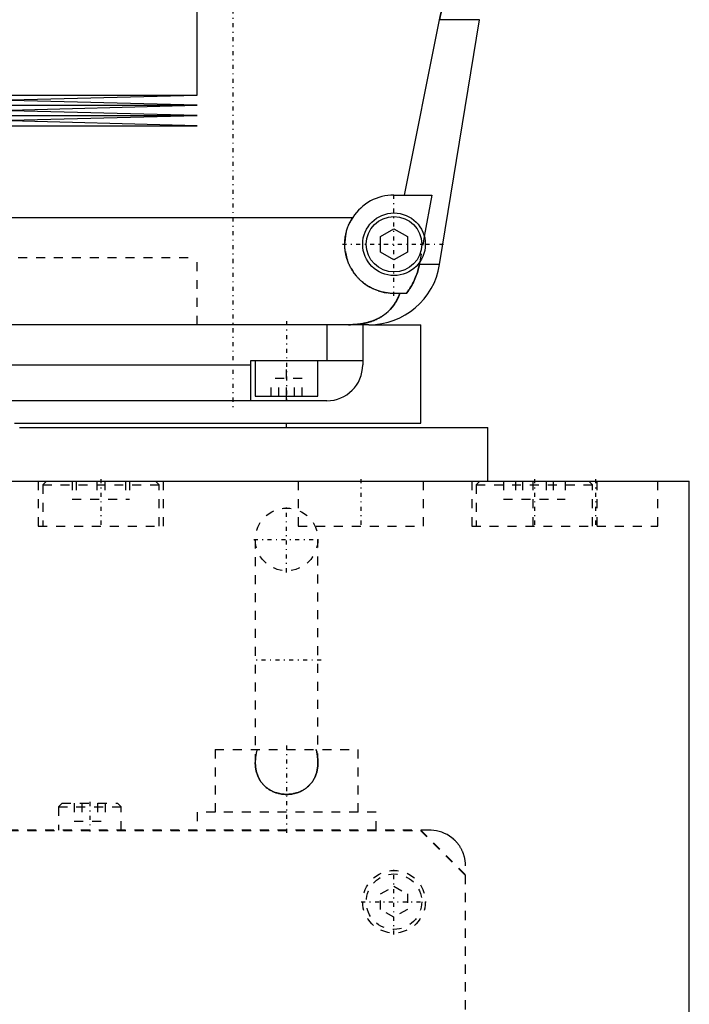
# Model space of a CAD drawing. Extents: x -120 to 120, y -1 to 1168.
# Tile 3 of 9: x 25 to 100, y 305 to 415. Entities that reach past the tile are written whole.
import ezdxf

# ---------------------------------------------------------------- set-up
doc = ezdxf.new("R2010")
doc.units = 0
doc.linetypes.add('CENTER', pattern=[1.5, 0.45, -0.5, 0.05, -0.5])
doc.linetypes.add('DASHED', pattern=[2, 1, -1])
for name, color, linetype in [('AM_0', 7, 'CONTINUOUS'), ('AM_3', 7, 'DASHED'), ('AM_7', 7, 'CENTER')]:
    doc.layers.add(name, color=color, linetype=linetype)

msp = doc.modelspace()

# ---------------------------------------------------------------- linework, layer by layer
at = {"layer": 'AM_0', "color": 7, "linetype": 'CONTINUOUS'}
for p, q in [((45, 406.17), (45, 422.75)), ((68.19, 395), (72.1, 414.6)), ((76.54, 414.6), (72.1, 414.6)), ((72.1, 387.22), (76.54, 414.6)), ((-45, 406.17), (45, 406.17)), ((22.5, 405.6), (45, 406.17)), ((45, 405.03), (22.5, 405.6)), ((-45, 405.03), (45, 405.03)), ((22.5, 404.46), (45, 405.03)), ((45, 403.89), (22.5, 404.46)), ((-45, 403.89), (45, 403.89)), ((22.5, 403.32), (45, 403.89)), ((45, 402.75), (22.5, 403.32)), ((-45, 402.75), (45, 402.75)), ((67, 395), (71.21, 395)), ((71.21, 395), (70.39, 390.38)), ((22.85, 392.5), (62.39, 392.5)), ((65.5, 390.37), (67, 391.23)), ((67, 391.23), (68.5, 390.37)), ((65.5, 388.63), (65.5, 390.37)), ((68.5, 390.37), (68.5, 388.63)), ((67, 387.77), (65.5, 388.63)), ((68.5, 388.63), (67, 387.77)), ((69.87, 387.5), (69.82, 387.22)), ((72.1, 387.22), (69.82, 387.22)), ((68.39, 384), (67, 384)), ((64.2, 380.5), (12.5, 380.5)), ((59.5, 380.5), (59.5, 376.5)), ((63.5, 380.5), (63.5, 376)), ((64.2, 380.5), (70, 380.5)), ((70, 369.5), (70, 380.5)), ((51, 372), (51, 376.5)), ((51, 376.5), (63.5, 376.5)), ((51.5, 376.5), (51.5, 372.5)), ((58.5, 372.5), (58.5, 376.5)), ((12.5, 376), (51, 376)), ((51.5, 372.5), (58.5, 372.5)), ((55, 372), (55, 372.5)), ((59.5, 372), (12.5, 372)), ((25.16, 369), (77.5, 369)), ((25.18, 369.5), (70, 369.5)), ((55, 369), (55, 369.5)), ((77.5, 363), (77.5, 369)), ((12.51, 363), (100, 363)), ((100, 25), (100, 363))]:
    msp.add_line(p, q, dxfattribs=at)
for points in [[(72.1, 414.6, 0), (72.17, 414.94, 0), (72.29, 415.61, 0), (72.4, 416.29, 0), (72.45, 416.62, 0), (72.5, 416.96, 0), (72.59, 417.64, 0), (72.68, 418.31, 0), (72.75, 418.98, 0), (72.82, 419.65, 0), (72.87, 420.31, 0), (72.9, 420.64, 0), (72.92, 420.97, 0), (72.96, 421.63, 0), (72.98, 422.28, 0), (73, 422.93, 0), (73.02, 423.57, 0), (73.02, 424.21, 0), (73.02, 424.53, 0), (73.02, 424.84, 0), (73.01, 425.49, 0), (72.99, 426.13, 0), (72.97, 426.46, 0)], [(67, 384, 0), (66.94, 384, 0), (66.83, 384, 0), (66.72, 384.01, 0), (66.67, 384.01, 0), (66.61, 384.01, 0), (66.5, 384.02, 0), (66.39, 384.03, 0), (66.27, 384.05, 0), (66.16, 384.06, 0), (66.05, 384.08, 0), (66, 384.09, 0), (65.94, 384.1, 0), (65.83, 384.13, 0), (65.72, 384.15, 0), (65.61, 384.18, 0), (65.5, 384.21, 0), (65.39, 384.24, 0), (65.34, 384.26, 0), (65.28, 384.28, 0), (65.17, 384.31, 0), (65.07, 384.35, 0), (65.02, 384.37, 0), (64.96, 384.39, 0), (64.86, 384.43, 0), (64.76, 384.48, 0), (64.7, 384.5, 0), (64.65, 384.53, 0), (64.55, 384.57, 0), (64.45, 384.63, 0), (64.36, 384.68, 0), (64.26, 384.73, 0), (64.16, 384.79, 0), (64.12, 384.82, 0), (64.07, 384.85, 0), (63.98, 384.9, 0), (63.89, 384.96, 0), (63.8, 385.03, 0), (63.71, 385.09, 0), (63.63, 385.15, 0), (63.59, 385.19, 0), (63.55, 385.22, 0), (63.46, 385.29, 0), (63.38, 385.36, 0), (63.31, 385.42, 0), (63.23, 385.49, 0), (63.16, 385.56, 0), (63.12, 385.6, 0), (63.09, 385.64, 0), (63.01, 385.71, 0), (62.94, 385.79, 0), (62.87, 385.86, 0), (62.81, 385.94, 0), (62.74, 386.02, 0), (62.71, 386.06, 0), (62.67, 386.1, 0), (62.61, 386.19, 0), (62.55, 386.27, 0), (62.49, 386.36, 0), (62.43, 386.45, 0), (62.37, 386.54, 0), (62.34, 386.58, 0), (62.31, 386.63, 0), (62.26, 386.72, 0), (62.2, 386.81, 0), (62.18, 386.86, 0), (62.15, 386.9, 0), (62.1, 387, 0), (62.05, 387.1, 0), (62.03, 387.14, 0), (62.01, 387.19, 0), (61.96, 387.29, 0), (61.92, 387.39, 0), (61.88, 387.49, 0), (61.84, 387.59, 0), (61.81, 387.69, 0), (61.79, 387.74, 0), (61.77, 387.79, 0), (61.74, 387.9, 0), (61.71, 388, 0), (61.68, 388.1, 0), (61.65, 388.21, 0), (61.63, 388.31, 0), (61.62, 388.37, 0), (61.61, 388.42, 0), (61.59, 388.53, 0), (61.57, 388.63, 0), (61.55, 388.74, 0), (61.54, 388.84, 0), (61.53, 388.95, 0), (61.52, 389, 0), (61.52, 389.05, 0), (61.51, 389.16, 0), (61.5, 389.27, 0), (61.5, 389.37, 0), (61.5, 389.48, 0), (61.5, 389.58, 0), (61.5, 389.63, 0), (61.5, 389.69, 0), (61.51, 389.79, 0), (61.51, 389.9, 0), (61.52, 390.01, 0), (61.53, 390.12, 0), (61.55, 390.23, 0), (61.56, 390.28, 0), (61.56, 390.34, 0), (61.58, 390.44, 0), (61.6, 390.55, 0), (61.61, 390.61, 0), (61.62, 390.66, 0), (61.65, 390.77, 0), (61.68, 390.88, 0), (61.69, 390.94, 0), (61.71, 390.99, 0), (61.74, 391.1, 0), (61.77, 391.21, 0), (61.81, 391.32, 0), (61.85, 391.43, 0), (61.89, 391.53, 0), (61.91, 391.59, 0), (61.93, 391.64, 0), (61.98, 391.74, 0), (62.03, 391.85, 0), (62.08, 391.95, 0), (62.13, 392.05, 0), (62.18, 392.16, 0), (62.21, 392.21, 0), (62.24, 392.26, 0), (62.3, 392.35, 0), (62.36, 392.45, 0), (62.39, 392.5, 0)], [(69.82, 387.22, 0), (69.8, 387.12, 0), (69.76, 386.92, 0), (69.71, 386.73, 0), (69.69, 386.63, 0), (69.66, 386.54, 0), (69.61, 386.35, 0), (69.55, 386.17, 0), (69.49, 385.99, 0), (69.42, 385.81, 0), (69.34, 385.62, 0), (69.3, 385.53, 0), (69.26, 385.43, 0), (69.17, 385.25, 0), (69.07, 385.07, 0), (68.98, 384.89, 0), (68.88, 384.72, 0), (68.77, 384.55, 0), (68.72, 384.47, 0), (68.67, 384.39, 0), (68.56, 384.23, 0), (68.45, 384.08, 0), (68.39, 384, 0)], [(61.92, 380.5, 0), (62.15, 380.5, 0), (62.41, 380.51, 0), (62.48, 380.51, 0), (62.55, 380.52, 0), (62.59, 380.52, 0), (62.63, 380.52, 0), (62.7, 380.53, 0), (62.77, 380.54, 0), (62.85, 380.54, 0), (62.92, 380.55, 0), (62.99, 380.56, 0), (63.03, 380.56, 0), (63.07, 380.57, 0), (63.14, 380.57, 0), (63.21, 380.58, 0), (63.25, 380.59, 0), (63.28, 380.59, 0), (63.36, 380.61, 0), (63.43, 380.62, 0), (63.46, 380.62, 0), (63.5, 380.63, 0), (63.57, 380.64, 0), (63.64, 380.66, 0), (63.71, 380.67, 0), (63.78, 380.69, 0), (63.86, 380.7, 0), (63.89, 380.71, 0), (63.93, 380.72, 0), (63.99, 380.74, 0), (64.06, 380.75, 0), (64.13, 380.77, 0), (64.2, 380.79, 0), (64.27, 380.81, 0), (64.3, 380.82, 0), (64.33, 380.83, 0), (64.4, 380.85, 0), (64.47, 380.87, 0), (64.53, 380.9, 0), (64.6, 380.92, 0), (64.66, 380.94, 0), (64.69, 380.96, 0), (64.72, 380.97, 0), (64.79, 380.99, 0), (64.85, 381.02, 0), (64.91, 381.05, 0), (64.97, 381.07, 0), (65.03, 381.1, 0), (65.06, 381.11, 0), (65.09, 381.13, 0), (65.15, 381.16, 0), (65.21, 381.19, 0), (65.27, 381.22, 0), (65.33, 381.25, 0), (65.39, 381.28, 0), (65.42, 381.3, 0), (65.45, 381.31, 0), (65.5, 381.35, 0), (65.56, 381.38, 0), (65.59, 381.4, 0), (65.61, 381.41, 0), (65.67, 381.45, 0), (65.72, 381.48, 0), (65.75, 381.5, 0), (65.78, 381.52, 0), (65.83, 381.56, 0), (65.88, 381.59, 0), (65.93, 381.63, 0), (65.98, 381.67, 0), (66.03, 381.71, 0), (66.06, 381.73, 0), (66.08, 381.75, 0), (66.13, 381.79, 0), (66.18, 381.83, 0), (66.34, 381.97, 0), (66.6, 382.23, 0), (66.84, 382.51, 0), (67.05, 382.81, 0), (67.15, 382.97, 0), (67.25, 383.13, 0), (67.42, 383.46, 0), (67.57, 383.82, 0), (67.64, 384, 0)]]:
    msp.add_polyline3d(points, dxfattribs=at)
for radius in [3.5, 3.1]:
    msp.add_circle((67, 389.5), radius, dxfattribs=at)
for centre, radius, start, end in [((67, 389.5), 5.5, 90, 146.9443), ((64.2, 388.5), 8, 270, 350.775), ((59.5, 376), 4, 270, 0)]:
    msp.add_arc(centre, radius, start, end, dxfattribs=at)
at = {"layer": 'AM_3', "color": 6, "linetype": 'DASHED'}
for p, q in [((70.39, 390.38), (69.87, 387.5)), ((-45, 388), (45, 388)), ((-45, 388), (45, 388)), ((45, 380.5), (45, 388)), ((45, 380.5), (45, 388)), ((55, 372.5), (55, 376.5)), ((53.27, 372.5), (53.27, 374.5)), ((56.73, 374.5), (53.27, 374.5)), ((54.13, 372.5), (54.13, 374.5)), ((55.87, 372.5), (55.87, 374.5)), ((56.73, 372.5), (56.73, 374.5)), ((-25.39, 369.5), (25.18, 369.5)), ((27.25, 363), (27.25, 358)), ((28.15, 363), (27.75, 362.6)), ((27.75, 362.6), (27.75, 358)), ((27.75, 362.6), (40.75, 362.6)), ((31.05, 363), (31.05, 361)), ((31.5, 363), (31.5, 361)), ((33.8, 363), (33.8, 361)), ((34.7, 363), (34.7, 361)), ((37, 363), (37, 361)), ((37.45, 363), (37.45, 361)), ((40.75, 362.6), (40.35, 363)), ((40.75, 358), (40.75, 362.6)), ((41.25, 358), (41.25, 363)), ((56.29, 363), (56.29, 358)), ((70.29, 358), (70.29, 363)), ((75.69, 363), (75.69, 358)), ((76.59, 363), (76.19, 362.6)), ((76.19, 362.6), (76.19, 358)), ((76.19, 362.6), (89.19, 362.6)), ((79.25, 363), (79.25, 361)), ((80.58, 363), (80.58, 361)), ((81.36, 363), (81.36, 361)), ((82.5, 363), (82.5, 358)), ((84.01, 363), (84.01, 361)), ((84.8, 363), (84.8, 361)), ((86.12, 363), (86.12, 361)), ((89.19, 362.6), (88.79, 363)), ((89.19, 358), (89.19, 362.6)), ((89.69, 358), (89.69, 363)), ((96.5, 358), (96.5, 363)), ((31.05, 361), (37.45, 361)), ((79.25, 361), (86.12, 361)), ((27.25, 358), (41.25, 358)), ((56.29, 358), (70.29, 358)), ((75.69, 358), (96.5, 358)), ((51.5, 356.5), (51.5, 331.58)), ((58.5, 331.58), (58.5, 356.5)), ((47, 333), (47, 326)), ((47, 333), (63, 333)), ((63, 326), (63, 333)), ((29.9, 327), (29.5, 326.6)), ((29.9, 327), (36.1, 327)), ((31.27, 327), (31.27, 325)), ((32.13, 327), (32.13, 325)), ((33.87, 327), (33.87, 325)), ((34.73, 327), (34.73, 325)), ((36.5, 326.6), (36.1, 327)), ((29.5, 326.6), (29.5, 324)), ((29.5, 326.6), (36.5, 326.6)), ((36.5, 324), (36.5, 326.6)), ((45, 326), (45, 324)), ((65, 326), (45, 326)), ((65, 324), (65, 326)), ((31.27, 325), (34.73, 325)), ((71, 324), (-71, 324)), ((-69.95, 323.95), (69.95, 323.95)), ((69.95, 323.95), (74.95, 318.95)), ((70, 324), (75, 319)), ((75, 8), (75, 320)), ((74.95, 318.95), (74.95, 13.05)), ((65.5, 316.87), (67, 317.73)), ((67, 317.73), (68.5, 316.87)), ((65.5, 315.13), (65.5, 316.87)), ((68.5, 316.87), (68.5, 315.13)), ((67, 314.27), (65.5, 315.13)), ((68.5, 315.13), (67, 314.27))]:
    msp.add_line(p, q, dxfattribs=at)
for points in [[(72.97, 426.46, 0), (72.99, 426.13, 0), (73.01, 425.49, 0), (73.02, 424.84, 0), (73.02, 424.53, 0), (73.02, 424.21, 0), (73.02, 423.57, 0), (73, 422.93, 0), (72.98, 422.28, 0), (72.96, 421.63, 0), (72.92, 420.97, 0), (72.9, 420.64, 0), (72.87, 420.31, 0), (72.82, 419.65, 0), (72.75, 418.98, 0), (72.68, 418.31, 0), (72.59, 417.64, 0), (72.5, 416.96, 0), (72.45, 416.62, 0), (72.4, 416.29, 0), (72.29, 415.61, 0), (72.17, 414.94, 0), (72.1, 414.6, 0)], [(68.39, 384, 0), (68.45, 384.08, 0), (68.56, 384.23, 0), (68.67, 384.39, 0), (68.72, 384.47, 0), (68.77, 384.55, 0), (68.88, 384.72, 0), (68.98, 384.89, 0), (69.07, 385.07, 0), (69.17, 385.25, 0), (69.26, 385.43, 0), (69.3, 385.53, 0), (69.34, 385.62, 0), (69.42, 385.81, 0), (69.49, 385.99, 0), (69.55, 386.17, 0), (69.61, 386.35, 0), (69.66, 386.54, 0), (69.69, 386.63, 0), (69.71, 386.73, 0), (69.76, 386.92, 0), (69.8, 387.12, 0), (69.82, 387.22, 0)], [(67.64, 384, 0), (67.57, 383.81, 0), (67.42, 383.45, 0), (67.24, 383.11, 0), (67.14, 382.95, 0), (67.04, 382.79, 0), (66.82, 382.49, 0), (66.59, 382.22, 0), (66.32, 381.96, 0), (66.16, 381.81, 0), (66.11, 381.77, 0), (66.07, 381.73, 0), (66.04, 381.71, 0), (66.02, 381.69, 0), (65.97, 381.66, 0), (65.92, 381.62, 0), (65.87, 381.58, 0), (65.81, 381.55, 0), (65.76, 381.51, 0), (65.73, 381.49, 0), (65.71, 381.47, 0), (65.65, 381.44, 0), (65.6, 381.4, 0), (65.57, 381.39, 0), (65.54, 381.37, 0), (65.49, 381.34, 0), (65.43, 381.31, 0), (65.4, 381.29, 0), (65.38, 381.27, 0), (65.32, 381.24, 0), (65.26, 381.21, 0), (65.2, 381.18, 0), (65.14, 381.15, 0), (65.08, 381.12, 0), (65.05, 381.11, 0), (65.02, 381.09, 0), (64.96, 381.07, 0), (64.9, 381.04, 0), (64.83, 381.01, 0), (64.77, 380.99, 0), (64.71, 380.96, 0), (64.68, 380.95, 0), (64.64, 380.94, 0), (64.58, 380.91, 0), (64.52, 380.89, 0), (64.45, 380.87, 0), (64.39, 380.85, 0), (64.32, 380.83, 0), (64.29, 380.82, 0), (64.25, 380.81, 0), (64.19, 380.79, 0), (64.12, 380.77, 0), (64.05, 380.75, 0), (63.98, 380.73, 0), (63.92, 380.72, 0), (63.88, 380.71, 0), (63.85, 380.7, 0), (63.78, 380.69, 0), (63.71, 380.67, 0), (63.64, 380.66, 0), (63.57, 380.64, 0), (63.5, 380.63, 0), (63.46, 380.62, 0), (63.43, 380.62, 0), (63.36, 380.61, 0), (63.28, 380.59, 0), (63.25, 380.59, 0), (63.21, 380.58, 0), (63.14, 380.57, 0), (63.07, 380.57, 0), (63.03, 380.56, 0), (62.99, 380.56, 0), (62.92, 380.55, 0), (62.85, 380.54, 0), (62.77, 380.54, 0), (62.7, 380.53, 0), (62.63, 380.52, 0), (62.59, 380.52, 0), (62.55, 380.52, 0), (62.48, 380.51, 0), (62.41, 380.51, 0), (62.15, 380.5, 0), (61.92, 380.5, 0)], [(51.69, 333, 0), (51.68, 332.96, 0), (51.66, 332.88, 0), (51.64, 332.81, 0), (51.63, 332.77, 0), (51.62, 332.73, 0), (51.61, 332.65, 0), (51.59, 332.57, 0), (51.58, 332.49, 0), (51.57, 332.41, 0), (51.56, 332.33, 0), (51.55, 332.29, 0), (51.54, 332.26, 0), (51.54, 332.18, 0), (51.53, 332.1, 0), (51.52, 332.02, 0), (51.51, 331.94, 0), (51.51, 331.86, 0), (51.51, 331.82, 0), (51.5, 331.78, 0), (51.5, 331.7, 0), (51.5, 331.62, 0), (51.5, 331.58, 0)], [(58.5, 331.58, 0), (58.5, 331.62, 0), (58.5, 331.7, 0), (58.5, 331.78, 0), (58.49, 331.82, 0), (58.49, 331.86, 0), (58.49, 331.94, 0), (58.48, 332.02, 0), (58.47, 332.1, 0), (58.46, 332.18, 0), (58.46, 332.26, 0), (58.45, 332.29, 0), (58.44, 332.33, 0), (58.43, 332.41, 0), (58.42, 332.49, 0), (58.41, 332.57, 0), (58.39, 332.65, 0), (58.38, 332.73, 0), (58.37, 332.77, 0), (58.36, 332.81, 0), (58.34, 332.88, 0), (58.32, 332.96, 0), (58.31, 333, 0)], [(58.31, 333, 0), (58.32, 332.96, 0), (58.34, 332.88, 0), (58.36, 332.81, 0), (58.37, 332.77, 0), (58.38, 332.73, 0), (58.39, 332.65, 0), (58.41, 332.57, 0), (58.42, 332.49, 0), (58.43, 332.41, 0), (58.44, 332.33, 0), (58.45, 332.29, 0), (58.46, 332.26, 0), (58.46, 332.18, 0), (58.47, 332.1, 0), (58.48, 332.02, 0), (58.49, 331.94, 0), (58.49, 331.86, 0), (58.49, 331.82, 0), (58.5, 331.78, 0), (58.5, 331.7, 0), (58.5, 331.62, 0), (58.5, 331.58, 0)], [(51.5, 331.58, 0), (51.5, 331.52, 0), (51.5, 331.42, 0), (51.51, 331.31, 0), (51.51, 331.26, 0), (51.51, 331.2, 0), (51.52, 331.1, 0), (51.54, 330.99, 0), (51.55, 330.89, 0), (51.57, 330.79, 0), (51.59, 330.68, 0), (51.6, 330.63, 0), (51.61, 330.58, 0), (51.64, 330.48, 0), (51.67, 330.38, 0), (51.7, 330.28, 0), (51.73, 330.19, 0), (51.77, 330.09, 0), (51.79, 330.04, 0), (51.81, 329.99, 0), (51.85, 329.9, 0), (51.9, 329.8, 0), (51.92, 329.76, 0), (51.94, 329.71, 0), (51.99, 329.62, 0), (52.05, 329.54, 0), (52.08, 329.49, 0), (52.1, 329.45, 0), (52.16, 329.37, 0), (52.23, 329.28, 0), (52.29, 329.21, 0), (52.36, 329.13, 0), (52.43, 329.05, 0), (52.46, 329.02, 0), (52.5, 328.98, 0), (52.57, 328.91, 0), (52.65, 328.84, 0), (52.73, 328.77, 0), (52.81, 328.71, 0), (52.89, 328.65, 0), (52.93, 328.62, 0), (52.97, 328.59, 0), (53.06, 328.54, 0), (53.15, 328.48, 0), (53.24, 328.43, 0), (53.33, 328.39, 0), (53.42, 328.34, 0), (53.47, 328.32, 0), (53.52, 328.3, 0), (53.62, 328.26, 0), (53.71, 328.22, 0), (53.81, 328.19, 0), (53.91, 328.16, 0), (54.01, 328.13, 0), (54.06, 328.12, 0), (54.11, 328.1, 0), (54.22, 328.08, 0), (54.32, 328.06, 0), (54.42, 328.04, 0), (54.53, 328.03, 0), (54.63, 328.02, 0), (54.68, 328.01, 0), (54.74, 328.01, 0), (54.84, 328, 0), (54.95, 328, 0), (55, 328, 0), (55.05, 328, 0), (55.16, 328, 0), (55.26, 328.01, 0), (55.32, 328.01, 0), (55.37, 328.02, 0), (55.47, 328.03, 0), (55.58, 328.04, 0), (55.68, 328.06, 0), (55.78, 328.08, 0), (55.89, 328.1, 0), (55.94, 328.12, 0), (55.99, 328.13, 0), (56.09, 328.16, 0), (56.19, 328.19, 0), (56.29, 328.22, 0), (56.38, 328.26, 0), (56.48, 328.3, 0), (56.53, 328.32, 0), (56.57, 328.34, 0), (56.67, 328.39, 0), (56.76, 328.43, 0), (56.85, 328.48, 0), (56.94, 328.54, 0), (57.02, 328.59, 0), (57.07, 328.62, 0), (57.11, 328.65, 0), (57.19, 328.71, 0), (57.27, 328.77, 0), (57.35, 328.84, 0), (57.43, 328.91, 0), (57.5, 328.98, 0), (57.54, 329.02, 0), (57.57, 329.05, 0), (57.64, 329.13, 0), (57.71, 329.2, 0), (57.77, 329.28, 0), (57.84, 329.37, 0), (57.89, 329.45, 0), (57.92, 329.49, 0), (57.95, 329.53, 0), (58, 329.62, 0), (58.06, 329.71, 0), (58.08, 329.76, 0), (58.1, 329.8, 0), (58.15, 329.9, 0), (58.19, 329.99, 0), (58.21, 330.04, 0), (58.23, 330.09, 0), (58.27, 330.18, 0), (58.3, 330.28, 0), (58.33, 330.38, 0), (58.36, 330.48, 0), (58.39, 330.58, 0), (58.4, 330.63, 0), (58.41, 330.68, 0), (58.43, 330.79, 0), (58.45, 330.89, 0), (58.46, 330.99, 0), (58.48, 331.1, 0), (58.49, 331.21, 0), (58.49, 331.26, 0), (58.49, 331.31, 0), (58.5, 331.42, 0), (58.5, 331.52, 0), (58.5, 331.58, 0)], [(58.5, 331.58, 0), (58.5, 331.52, 0), (58.5, 331.42, 0), (58.49, 331.31, 0), (58.49, 331.26, 0), (58.49, 331.2, 0), (58.48, 331.1, 0), (58.46, 330.99, 0), (58.45, 330.89, 0), (58.43, 330.79, 0), (58.41, 330.68, 0), (58.4, 330.63, 0), (58.39, 330.58, 0), (58.36, 330.48, 0), (58.33, 330.38, 0), (58.3, 330.28, 0), (58.27, 330.19, 0), (58.23, 330.09, 0), (58.21, 330.04, 0), (58.19, 329.99, 0), (58.15, 329.9, 0), (58.1, 329.8, 0), (58.08, 329.76, 0), (58.06, 329.71, 0), (58.01, 329.62, 0), (57.95, 329.54, 0), (57.92, 329.49, 0), (57.9, 329.45, 0), (57.84, 329.37, 0), (57.77, 329.28, 0), (57.71, 329.21, 0), (57.64, 329.13, 0), (57.57, 329.05, 0), (57.54, 329.02, 0), (57.5, 328.98, 0), (57.43, 328.91, 0), (57.35, 328.84, 0), (57.27, 328.77, 0), (57.19, 328.71, 0), (57.11, 328.65, 0), (57.07, 328.62, 0), (57.03, 328.59, 0), (56.94, 328.54, 0), (56.85, 328.48, 0), (56.76, 328.43, 0), (56.67, 328.39, 0), (56.58, 328.34, 0), (56.53, 328.32, 0), (56.48, 328.3, 0), (56.38, 328.26, 0), (56.29, 328.22, 0), (56.19, 328.19, 0), (56.09, 328.16, 0), (55.99, 328.13, 0), (55.94, 328.12, 0), (55.89, 328.1, 0), (55.78, 328.08, 0), (55.68, 328.06, 0), (55.58, 328.04, 0), (55.47, 328.03, 0), (55.37, 328.02, 0), (55.32, 328.01, 0), (55.26, 328.01, 0), (55.16, 328, 0), (55.05, 328, 0), (55, 328, 0), (54.95, 328, 0), (54.84, 328, 0), (54.74, 328.01, 0), (54.68, 328.01, 0), (54.63, 328.02, 0), (54.53, 328.03, 0), (54.42, 328.04, 0), (54.32, 328.06, 0), (54.22, 328.08, 0), (54.11, 328.1, 0), (54.06, 328.12, 0), (54.01, 328.13, 0), (53.91, 328.16, 0), (53.81, 328.19, 0), (53.71, 328.22, 0), (53.62, 328.26, 0), (53.52, 328.3, 0), (53.47, 328.32, 0), (53.43, 328.34, 0), (53.33, 328.39, 0), (53.24, 328.43, 0), (53.15, 328.48, 0), (53.06, 328.54, 0), (52.98, 328.59, 0), (52.93, 328.62, 0), (52.89, 328.65, 0), (52.81, 328.71, 0), (52.73, 328.77, 0), (52.65, 328.84, 0), (52.57, 328.91, 0), (52.5, 328.98, 0), (52.46, 329.02, 0), (52.43, 329.05, 0), (52.36, 329.13, 0), (52.29, 329.2, 0), (52.23, 329.28, 0), (52.16, 329.37, 0), (52.11, 329.45, 0), (52.08, 329.49, 0), (52.05, 329.53, 0), (52, 329.62, 0), (51.94, 329.71, 0), (51.92, 329.76, 0), (51.9, 329.8, 0), (51.85, 329.9, 0), (51.81, 329.99, 0), (51.79, 330.04, 0), (51.77, 330.09, 0), (51.73, 330.18, 0), (51.7, 330.28, 0), (51.67, 330.38, 0), (51.64, 330.48, 0), (51.61, 330.58, 0), (51.6, 330.63, 0), (51.59, 330.68, 0), (51.57, 330.79, 0), (51.55, 330.89, 0), (51.54, 330.99, 0), (51.52, 331.1, 0), (51.51, 331.21, 0), (51.51, 331.26, 0), (51.51, 331.31, 0), (51.5, 331.42, 0), (51.5, 331.52, 0), (51.5, 331.58, 0)], [(75, 320, 0), (75, 320.03, 0), (75, 320.1, 0), (75, 320.17, 0), (74.99, 320.21, 0), (74.99, 320.24, 0), (74.99, 320.31, 0), (74.98, 320.38, 0), (74.97, 320.45, 0), (74.97, 320.52, 0), (74.96, 320.59, 0), (74.95, 320.62, 0), (74.95, 320.66, 0), (74.93, 320.73, 0), (74.92, 320.79, 0), (74.91, 320.86, 0), (74.89, 320.93, 0), (74.87, 321, 0), (74.87, 321.03, 0), (74.86, 321.06, 0), (74.84, 321.13, 0), (74.82, 321.19, 0), (74.81, 321.23, 0), (74.8, 321.26, 0), (74.77, 321.32, 0), (74.75, 321.39, 0), (74.74, 321.42, 0), (74.73, 321.45, 0), (74.7, 321.51, 0), (74.68, 321.57, 0), (74.65, 321.63, 0), (74.62, 321.69, 0), (74.59, 321.75, 0), (74.58, 321.78, 0), (74.57, 321.81, 0), (74.54, 321.87, 0), (74.51, 321.93, 0), (74.47, 321.98, 0), (74.44, 322.04, 0), (74.41, 322.09, 0), (74.39, 322.12, 0), (74.38, 322.14, 0), (74.34, 322.2, 0), (74.31, 322.25, 0), (74.27, 322.3, 0), (74.24, 322.35, 0), (74.2, 322.4, 0), (74.19, 322.42, 0), (74.17, 322.44, 0), (74.13, 322.49, 0), (74.1, 322.53, 0), (74.06, 322.58, 0), (74.02, 322.62, 0), (73.99, 322.66, 0), (73.97, 322.68, 0), (73.95, 322.7, 0), (73.91, 322.75, 0), (73.87, 322.79, 0), (73.83, 322.83, 0), (73.79, 322.86, 0), (73.75, 322.9, 0), (73.73, 322.92, 0), (73.71, 322.94, 0), (73.67, 322.98, 0), (73.63, 323.01, 0), (73.61, 323.03, 0), (73.48, 323.14, 0), (73.21, 323.33, 0), (72.94, 323.5, 0), (72.65, 323.64, 0), (72.35, 323.76, 0), (72.05, 323.86, 0), (71.9, 323.9, 0), (71.75, 323.93, 0), (71.45, 323.98, 0), (71.15, 324, 0), (71, 324, 0)]]:
    msp.add_polyline3d(points, dxfattribs=at)
for centre, radius in [((55, 356.5), 3.5), ((67, 316), 3.5), ((67, 316), 3.1)]:
    msp.add_circle(centre, radius, dxfattribs=at)
msp.add_arc((67, 389.5), 5.5, 146.9443, 270, dxfattribs=at)
at = {"layer": 'AM_7', "color": 4, "linetype": 'CENTER'}
for p, q in [((49, 470), (49, 371)), ((67, 383.73), (67, 395.27)), ((61.23, 389.5), (72.77, 389.5)), ((55, 380.9), (55, 372.1)), ((34.25, 363.25), (34.25, 357.75)), ((63.29, 363.25), (63.29, 357.75)), ((82.69, 363.25), (82.69, 357.75)), ((89.5, 363.25), (89.5, 357.75)), ((55, 352.82), (55, 360.18)), ((51.32, 356.5), (58.67, 356.5)), ((58.85, 343), (51.15, 343)), ((55, 333.45), (55, 323.55)), ((33, 327.15), (33, 323.85)), ((67, 312.32), (67, 319.68)), ((63.33, 316), (70.67, 316))]:
    msp.add_line(p, q, dxfattribs=at)

doc.saveas('drawing.dxf')
